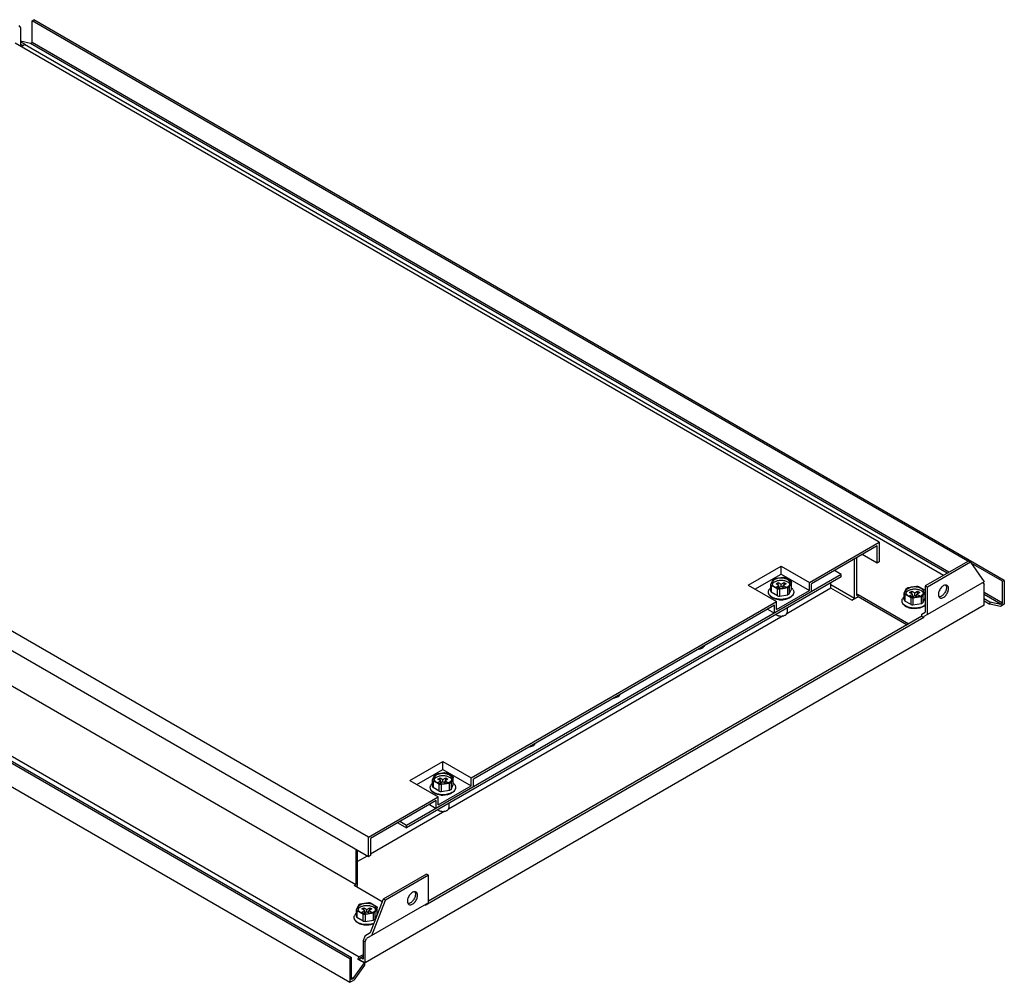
# Model space of a CAD drawing. Header units: millimetres. Extents: x 101 to 780, y 410 to 820.
# Tile 2 of 2: x 368 to 780, y 410 to 812. Entities that reach past the tile are written whole.
import ezdxf

# ---------------------------------------------------------------- set-up
doc = ezdxf.new("R2010")
doc.units = ezdxf.units.MM
doc.header["$LTSCALE"] = 79.955943
doc.layers.get('0').update_dxf_attribs({"linetype": 'CONTINUOUS'})

msp = doc.modelspace()

# ---------------------------------------------------------------- linework, layer by layer
at = {"color": 7, "linetype": 'Continuous'}
for p, q in [((373.56, 811.57), (374.26, 811.98)), ((373.56, 802.38), (373.56, 811.57)), ((764.94, 585.61), (373.56, 811.57)), ((780.15, 577.65), (374.26, 811.98)), ((368.03, 809.62), (368.78, 808.55)), ((368.78, 808.55), (368.78, 800.85)), ((372.88, 801.99), (368.78, 802.94)), ((727.82, 593.57), (366.49, 802.18)), ((371.02, 801.44), (368.78, 802.73)), ((369.73, 801.19), (368.78, 801.74)), ((368.96, 800.75), (370.41, 801.58)), ((754.72, 579.71), (370.41, 801.58)), ((371.02, 801.44), (370.41, 801.58)), ((372.88, 801.99), (373.56, 802.38)), ((756.31, 580.62), (372.88, 801.99)), ((756.99, 581.01), (373.56, 802.38)), ((514.27, 470.28), (152.94, 678.89)), ((514.27, 462.11), (152.94, 670.72)), ((100.62, 653.99), (506.5, 419.66)), ((101.32, 654.39), (507.2, 420.06)), ((110.13, 651.31), (510.35, 420.25)), ((162.49, 650.52), (508.97, 450.48)), ((100.62, 643.98), (506.5, 409.65)), ((698.65, 576.73), (727.82, 593.57)), ((727.82, 593.57), (727.82, 585.4)), ((726.94, 592.04), (699.54, 576.22)), ((726.94, 584.89), (726.94, 592.04)), ((717.53, 570.07), (717.53, 586.61)), ((718.27, 587.04), (718.27, 571.32)), ((726.94, 584.89), (720.75, 588.46)), ((727.82, 585.4), (726.94, 584.89)), ((765.12, 585.71), (747.09, 575.3)), ((766, 585.2), (747.97, 574.79)), ((766, 585.2), (765.12, 585.71)), ((766, 585.2), (771.72, 577.07)), ((779.44, 577.24), (766.25, 584.85)), ((673.02, 575.6), (686.81, 583.57)), ((686.81, 583.57), (698.65, 576.73)), ((686.81, 580.3), (686.81, 583.57)), ((711.91, 580.1), (709.08, 581.73)), ((711.91, 580.1), (530.18, 475.18)), ((711.91, 579.07), (530.18, 474.16)), ((675.85, 573.97), (686.81, 580.3)), ((682.47, 576), (683.42, 578.03)), ((684.01, 578.38), (687.53, 578.92)), ((684.7, 576.26), (685.6, 576.77)), ((685.6, 576.77), (686.81, 576.07)), ((685.6, 575.74), (685.6, 576.77)), ((686.81, 580.3), (698.65, 573.46)), ((686.81, 576.07), (688.02, 576.77)), ((688.02, 576.77), (688.92, 576.26)), ((688.02, 575.74), (688.02, 576.77)), ((688.35, 578.8), (690.92, 577.31)), ((691.14, 576.84), (690.2, 574.81)), ((691.14, 573.98), (691.14, 576.84)), ((698.65, 573.46), (698.65, 576.73)), ((707.67, 574.38), (707.67, 576.63)), ((711.91, 579.07), (711.91, 580.1)), ((771.72, 577.07), (747.97, 563.36)), ((771.12, 576.72), (771.66, 575.96)), ((779.44, 577.24), (780.15, 577.65)), ((779.44, 568.05), (779.44, 577.24)), ((780.15, 577.65), (780.15, 567.64)), ((673.02, 575.6), (684.86, 568.77)), ((682.47, 573.15), (682.47, 576)), ((685.27, 574.05), (682.69, 575.53)), ((682.69, 575.53), (682.69, 572.67)), ((685.27, 571.19), (682.69, 572.67)), ((685.91, 575.56), (684.7, 576.26)), ((684.7, 574.86), (685.91, 575.56)), ((685.5, 574.39), (684.7, 574.86)), ((684.86, 565.5), (698.65, 573.46)), ((685.27, 571.19), (685.27, 574.05)), ((686.81, 575.04), (685.64, 574.36)), ((685.91, 574.52), (685.91, 575.56)), ((689.6, 574.46), (686.08, 573.92)), ((686.08, 573.92), (686.08, 571.06)), ((686.81, 575.04), (686.81, 576.07)), ((687.97, 574.36), (686.81, 575.04)), ((688.92, 576.26), (687.71, 575.56)), ((687.71, 575.56), (688.92, 574.86)), ((687.71, 574.52), (687.71, 575.56)), ((688.92, 574.86), (688.12, 574.39)), ((707.67, 574.38), (689.17, 563.7)), ((689.6, 571.61), (689.6, 574.46)), ((690.2, 574.81), (690.2, 571.95)), ((690.2, 571.95), (691.14, 573.98)), ((699.54, 572.95), (699.54, 576.22)), ((717.53, 570.07), (707.67, 575.77)), ((716.33, 569.38), (707.67, 574.38)), ((738.33, 572.33), (739.28, 574.36)), ((738.33, 569.47), (738.33, 572.33)), ((739.88, 574.71), (743.39, 575.25)), ((740.56, 572.58), (741.46, 573.1)), ((741.77, 571.88), (740.56, 572.58)), ((741.46, 573.1), (742.67, 572.4)), ((741.46, 572.06), (741.46, 573.1)), ((742.67, 572.4), (743.88, 573.1)), ((742.67, 571.36), (742.67, 572.4)), ((744.78, 572.58), (743.57, 571.88)), ((743.88, 573.1), (744.78, 572.58)), ((743.88, 572.06), (743.88, 573.1)), ((744.21, 575.12), (746.79, 573.64)), ((747, 573.16), (746.06, 571.13)), ((747, 570.31), (747, 573.16)), ((747.97, 574.79), (747.09, 575.3)), ((747.09, 575.3), (747.09, 564.29)), ((747.97, 563.36), (747.97, 574.79)), ((771.66, 567.24), (771.66, 575.96)), ((779.44, 568.05), (771.66, 572.54)), ((557.23, 495.08), (684.86, 568.77)), ((684.86, 565.5), (684.86, 568.77)), ((686.08, 571.06), (689.6, 571.61)), ((716.33, 569.38), (718.98, 570.91)), ((718.98, 571.73), (718.27, 571.32)), ((718.98, 571.73), (740.19, 559.48)), ((718.98, 570.91), (718.98, 571.73)), ((718.98, 570.91), (739.49, 559.07)), ((741.13, 570.37), (738.55, 571.86)), ((738.55, 571.86), (738.55, 569)), ((741.13, 567.51), (738.55, 569)), ((740.56, 571.18), (741.77, 571.88)), ((741.36, 570.72), (740.56, 571.18)), ((741.13, 567.51), (741.13, 570.37)), ((742.67, 571.36), (741.5, 570.69)), ((741.77, 570.84), (741.77, 571.88)), ((745.46, 570.79), (741.95, 570.24)), ((741.95, 570.24), (741.95, 567.39)), ((743.84, 570.69), (742.67, 571.36)), ((743.57, 571.88), (744.78, 571.18)), ((743.57, 570.84), (743.57, 571.88)), ((744.78, 571.18), (743.98, 570.72)), ((745.46, 567.93), (745.46, 570.79)), ((746.06, 571.13), (746.06, 568.28)), ((746.06, 568.28), (747, 570.31)), ((778.76, 567.66), (771.66, 571.76)), ((771.66, 569.14), (774.08, 567.75)), ((771.68, 570.13), (774.08, 568.74)), ((774.08, 568.74), (778.76, 567.66)), ((774.08, 568.74), (774.08, 567.75)), ((771.66, 567.24), (512.86, 417.82)), ((683.98, 567.24), (558.12, 494.57)), ((681.15, 565.6), (683.98, 563.97)), ((683.98, 563.97), (683.98, 567.24)), ((689.31, 566.03), (689.31, 564.17)), ((741.95, 567.39), (745.46, 567.93)), ((745.67, 563.48), (747.09, 564.29)), ((778.54, 566.72), (774.08, 567.75)), ((780.15, 567.64), (778.54, 566.72)), ((778.76, 567.66), (779.44, 568.05)), ((746.56, 562.13), (537.96, 441.7)), ((745.67, 562.64), (539.38, 443.54)), ((687.63, 562.81), (547.75, 482.05)), ((745.67, 562.64), (745.67, 563.48)), ((745.67, 562.64), (746.56, 562.13)), ((747.97, 563.36), (746.56, 562.54)), ((746.56, 562.13), (746.56, 562.54)), ((531.6, 493.96), (545.39, 501.92)), ((534.43, 492.32), (545.39, 498.65)), ((545.39, 501.92), (557.23, 495.08)), ((545.39, 498.65), (545.39, 501.92)), ((545.39, 498.65), (557.23, 491.81)), ((541.05, 494.35), (541.99, 496.39)), ((541.05, 491.5), (541.05, 494.35)), ((542.59, 496.73), (546.11, 497.28)), ((543.28, 494.61), (544.17, 495.13)), ((544.49, 493.91), (543.28, 494.61)), ((544.17, 495.13), (545.39, 494.43)), ((544.17, 494.09), (544.17, 495.13)), ((545.39, 494.43), (546.6, 495.13)), ((545.39, 493.39), (545.39, 494.43)), ((547.5, 494.61), (546.29, 493.91)), ((546.6, 495.13), (547.5, 494.61)), ((546.6, 494.09), (546.6, 495.13)), ((546.93, 497.15), (549.5, 495.66)), ((549.72, 495.19), (548.78, 493.16)), ((549.72, 492.33), (549.72, 495.19)), ((557.23, 491.81), (557.23, 495.08)), ((558.12, 491.3), (558.12, 494.57)), ((531.6, 493.96), (543.44, 487.12)), ((543.85, 492.4), (541.27, 493.88)), ((541.27, 493.88), (541.27, 491.03)), ((543.85, 489.54), (541.27, 491.03)), ((543.28, 493.21), (544.49, 493.91)), ((544.08, 492.74), (543.28, 493.21)), ((543.44, 483.85), (557.23, 491.81)), ((543.85, 489.54), (543.85, 492.4)), ((545.39, 493.39), (544.22, 492.72)), ((544.49, 492.87), (544.49, 493.91)), ((548.18, 492.81), (544.66, 492.27)), ((544.66, 492.27), (544.66, 489.41)), ((546.55, 492.72), (545.39, 493.39)), ((546.29, 493.91), (547.5, 493.21)), ((546.29, 492.87), (546.29, 493.91)), ((547.5, 493.21), (546.7, 492.74)), ((548.18, 489.96), (548.18, 492.81)), ((548.78, 493.16), (548.78, 490.3)), ((548.78, 490.3), (549.72, 492.33)), ((514.27, 470.28), (543.44, 487.12)), ((543.44, 483.85), (543.44, 487.12)), ((544.66, 489.41), (548.18, 489.96)), ((542.56, 485.59), (515.16, 469.77)), ((539.73, 483.95), (542.56, 482.32)), ((542.56, 482.32), (542.56, 485.59)), ((547.89, 484.38), (547.89, 482.53)), ((546.21, 481.16), (515.16, 463.24)), ((526.47, 476.3), (530.18, 474.16)), ((530.18, 475.18), (527.36, 476.81)), ((530.18, 474.16), (530.18, 475.18)), ((514.27, 462.11), (514.27, 470.28)), ((515.16, 469.77), (515.16, 462.62)), ((508.97, 465.17), (508.97, 450.48)), ((509.71, 450.09), (509.71, 464.75)), ((513.74, 462.42), (509.71, 460.09)), ((515.16, 462.62), (514.27, 462.11)), ((538.49, 454.87), (520.46, 444.46)), ((539.38, 454.36), (521.35, 443.95)), ((539.38, 454.36), (538.49, 454.87)), ((539.38, 442.93), (539.38, 454.36)), ((508.26, 450.07), (508.97, 450.48)), ((520.01, 443.29), (508.26, 450.07)), ((508.97, 449.66), (509.71, 450.09)), ((509.23, 440.06), (510.18, 442.09)), ((510.77, 442.43), (514.29, 442.98)), ((511.46, 440.31), (512.35, 440.83)), ((512.35, 440.83), (513.57, 440.13)), ((512.35, 439.79), (512.35, 440.83)), ((539.38, 442.93), (513.4, 427.93)), ((513.57, 440.13), (514.78, 440.83)), ((514.78, 440.83), (515.68, 440.31)), ((514.78, 439.79), (514.78, 440.83)), ((520.46, 444.46), (514.96, 430.27)), ((515.11, 442.85), (517.68, 441.37)), ((515.63, 429.22), (521.35, 443.95)), ((517.9, 440.89), (516.96, 438.86)), ((517.9, 438.04), (517.9, 440.89)), ((521.35, 443.95), (520.46, 444.46)), ((537.96, 441.7), (537.96, 442.11)), ((509.23, 437.2), (509.23, 440.06)), ((512.03, 438.1), (509.45, 439.59)), ((509.45, 439.59), (509.45, 436.73)), ((512.03, 435.24), (509.45, 436.73)), ((512.67, 439.61), (511.46, 440.31)), ((511.46, 438.91), (512.67, 439.61)), ((512.26, 438.45), (511.46, 438.91)), ((512.03, 435.24), (512.03, 438.1)), ((513.57, 439.09), (512.4, 438.42)), ((512.67, 438.57), (512.67, 439.61)), ((516.36, 438.52), (512.84, 437.97)), ((512.84, 437.97), (512.84, 435.12)), ((513.57, 439.09), (513.57, 440.13)), ((514.73, 438.42), (513.57, 439.09)), ((515.68, 440.31), (514.47, 439.61)), ((514.47, 439.61), (515.68, 438.91)), ((514.47, 438.57), (514.47, 439.61)), ((515.68, 438.91), (514.88, 438.45)), ((516.36, 435.66), (516.36, 438.52)), ((516.96, 438.86), (516.96, 436)), ((516.96, 436), (517.9, 438.04)), ((512.84, 435.12), (516.36, 435.66)), ((512.73, 428.98), (511.98, 427.05)), ((514.96, 430.27), (512.73, 428.98)), ((511.98, 427.05), (512.86, 426.54)), ((511.98, 427.05), (511.98, 419.35)), ((512.86, 426.54), (513.4, 427.93)), ((512.86, 417.82), (512.86, 426.54)), ((507.2, 420.06), (506.5, 419.66)), ((507.2, 410.88), (507.2, 420.06)), ((509.74, 419.39), (510.35, 420.25)), ((511.98, 421.19), (510.35, 420.25)), ((511.98, 420.37), (510.58, 419.56)), ((506.5, 419.66), (506.5, 409.65)), ((507.88, 411.27), (512.57, 417.76)), ((512.57, 416.76), (508.1, 410.58)), ((509.74, 419.39), (512.57, 417.76)), ((510.58, 419.56), (510.25, 419.1)), ((510.39, 419.24), (512.86, 417.82)), ((511.98, 419.35), (511.09, 419.86)), ((512.57, 417.76), (512.57, 416.76)), ((506.5, 409.65), (508.1, 410.58)), ((507.2, 411.66), (507.88, 411.27)), ((507.88, 411.27), (507.2, 410.88))]:
    msp.add_line(p, q, dxfattribs=at)
for centre, radius, start, end in [((686.75, 578.06), 7.04, 257.8375, 264.5751), ((686.81, 578.22), 8.75, 265.5606, 269.4443), ((686.81, 578.24), 8.76, 269.4283, 274.4796), ((744.3, 568.02), 3.96, 45.2163, 46.9212), ((742.61, 574.39), 7.04, 257.8375, 264.5751), ((545.33, 496.42), 7.04, 257.8375, 264.5751), ((545.39, 496.58), 8.75, 265.5606, 269.4443), ((515.25, 435.8), 3.89, 42.3562, 46.9389), ((513.51, 442.12), 7.04, 257.8375, 264.5751)]:
    msp.add_arc(centre, radius, start, end, dxfattribs=at)
for points, knots in [([(684.16, 577.95), (683.99, 577.86), (683.69, 577.65), (683.34, 577.28), (683.11, 576.86), (683.06, 576.56), (683.06, 576.42)], [0, 0, 0, 0, 0.289812, 0.549048, 0.782229, 1, 1, 1, 1]), ([(683.13, 575.99), (683.17, 576.1), (683.28, 576.31), (683.5, 576.6), (683.8, 576.86), (684.03, 577.02), (684.16, 577.09)], [0, 0, 0, 0, 0.221136, 0.459552, 0.718788, 1, 1, 1, 1]), ([(683.42, 578.03), (683.46, 578.07), (683.65, 578.19), (683.86, 578.3), (684.01, 578.38)], [0, 0, 0, 0, 0.241011, 1, 1, 1, 1]), ([(689.46, 577.95), (689.28, 578.06), (688.88, 578.24), (688, 578.51), (686.81, 578.64), (685.61, 578.51), (684.73, 578.24), (684.34, 578.06), (684.16, 577.95)], [0, 0, 0, 0, 0.114261, 0.237538, 0.500001, 0.762463, 0.88574, 1, 1, 1, 1]), ([(684.16, 577.09), (684.34, 577.19), (684.73, 577.38), (685.61, 577.64), (686.81, 577.77), (688, 577.64), (688.88, 577.38), (689.28, 577.19), (689.46, 577.09)], [0, 0, 0, 0, 0.11426, 0.237537, 0.499999, 0.762462, 0.885739, 1, 1, 1, 1]), ([(687.53, 578.92), (687.6, 578.92), (687.88, 578.89), (688.15, 578.84), (688.35, 578.8)], [0, 0, 0, 0, 0.253016, 1, 1, 1, 1]), ([(690.56, 576.42), (690.56, 576.56), (690.51, 576.86), (690.28, 577.28), (689.92, 577.65), (689.62, 577.86), (689.46, 577.95)], [0, 0, 0, 0, 0.21777, 0.450951, 0.710188, 1, 1, 1, 1]), ([(689.46, 577.09), (689.58, 577.02), (689.81, 576.86), (690.11, 576.6), (690.34, 576.31), (690.44, 576.1), (690.48, 575.99)], [0, 0, 0, 0, 0.281212, 0.540449, 0.778864, 1, 1, 1, 1]), ([(690.92, 577.31), (690.95, 577.27), (691.04, 577.12), (691.11, 576.96), (691.14, 576.84)], [0, 0, 0, 0, 0.25864, 1, 1, 1, 1]), ([(681.51, 572.75), (681.51, 572.9), (681.55, 573.21), (681.67, 573.51), (681.74, 573.65)], [0, 0, 0, 0, 0.489588, 1, 1, 1, 1]), ([(684.02, 569.96), (683.66, 570.09), (683.16, 570.33), (682.57, 570.74), (682.2, 571.09), (681.9, 571.46), (681.68, 571.87), (681.54, 572.3), (681.51, 572.6), (681.51, 572.75)], [0, 0, 0, 0, 0.28357, 0.415497, 0.540992, 0.66086, 0.776342, 0.888881, 1, 1, 1, 1]), ([(683.99, 570.16), (683.63, 570.29), (682.98, 570.59), (682.28, 571.12), (681.88, 571.6), (681.67, 571.97), (681.54, 572.35), (681.51, 572.62), (681.51, 572.75)], [0, 0, 0, 0, 0.300037, 0.563792, 0.682354, 0.793152, 0.898141, 1, 1, 1, 1]), ([(682.47, 574.59), (682.33, 574.46), (682.06, 574.16), (681.84, 573.83), (681.74, 573.65)], [0, 0, 0, 0, 0.496143, 1, 1, 1, 1]), ([(682.69, 575.53), (682.67, 575.57), (682.58, 575.72), (682.51, 575.88), (682.47, 576)], [0, 0, 0, 0, 0.25864, 1, 1, 1, 1]), ([(682.47, 573.15), (682.48, 573.11), (682.54, 572.94), (682.62, 572.78), (682.69, 572.67)], [0, 0, 0, 0, 0.2428, 1, 1, 1, 1]), ([(683.06, 576.42), (683.06, 576.28), (683.11, 575.98), (683.34, 575.57), (683.69, 575.19), (683.99, 574.99), (684.16, 574.89)], [0, 0, 0, 0, 0.21777, 0.450951, 0.710188, 1, 1, 1, 1]), ([(684.16, 574.89), (684.34, 574.79), (684.73, 574.6), (685.61, 574.33), (686.81, 574.2), (688, 574.33), (688.88, 574.6), (689.28, 574.79), (689.46, 574.89)], [0, 0, 0, 0, 0.114261, 0.237538, 0.500001, 0.762463, 0.88574, 1, 1, 1, 1]), ([(686.08, 573.92), (686.01, 573.93), (685.74, 573.96), (685.47, 574), (685.27, 574.05)], [0, 0, 0, 0, 0.253016, 1, 1, 1, 1]), ([(689.46, 574.89), (689.62, 574.99), (689.92, 575.19), (690.28, 575.57), (690.51, 575.98), (690.56, 576.28), (690.56, 576.42)], [0, 0, 0, 0, 0.289812, 0.549048, 0.782229, 1, 1, 1, 1]), ([(690.2, 574.81), (690.15, 574.78), (689.96, 574.65), (689.76, 574.54), (689.6, 574.46)], [0, 0, 0, 0, 0.241011, 1, 1, 1, 1]), ([(692.11, 572.75), (692.11, 572.55), (692.03, 572.12), (691.71, 571.54), (691.21, 571.01), (690.79, 570.72), (690.56, 570.58)], [0, 0, 0, 0, 0.217771, 0.450952, 0.710191, 1, 1, 1, 1]), ([(691.87, 573.65), (691.78, 573.83), (691.56, 574.16), (691.29, 574.46), (691.14, 574.59)], [0, 0, 0, 0, 0.503647, 1, 1, 1, 1]), ([(691.87, 573.65), (691.95, 573.51), (692.07, 573.21), (692.11, 572.9), (692.11, 572.75)], [0, 0, 0, 0, 0.5104, 1, 1, 1, 1]), ([(692.11, 572.75), (692.11, 572.58), (692.07, 572.25), (691.96, 571.94), (691.89, 571.79)], [0, 0, 0, 0, 0.496041, 1, 1, 1, 1]), ([(738.55, 571.86), (738.53, 571.9), (738.44, 572.04), (738.37, 572.21), (738.33, 572.33)], [0, 0, 0, 0, 0.25864, 1, 1, 1, 1]), ([(740.02, 574.28), (739.85, 574.18), (739.55, 573.98), (739.2, 573.6), (738.97, 573.19), (738.92, 572.89), (738.92, 572.75)], [0, 0, 0, 0, 0.289812, 0.549048, 0.782229, 1, 1, 1, 1]), ([(738.92, 572.75), (738.92, 572.6), (738.97, 572.31), (739.2, 571.89), (739.55, 571.52), (739.85, 571.31), (740.02, 571.22)], [0, 0, 0, 0, 0.21777, 0.450951, 0.710188, 1, 1, 1, 1]), ([(738.99, 572.31), (739.03, 572.42), (739.14, 572.63), (739.37, 572.92), (739.66, 573.19), (739.89, 573.34), (740.02, 573.41)], [0, 0, 0, 0, 0.221136, 0.459552, 0.718788, 1, 1, 1, 1]), ([(739.28, 574.36), (739.32, 574.39), (739.51, 574.52), (739.72, 574.63), (739.88, 574.71)], [0, 0, 0, 0, 0.241011, 1, 1, 1, 1]), ([(745.32, 574.28), (745.14, 574.38), (744.74, 574.57), (743.86, 574.83), (742.67, 574.96), (741.48, 574.83), (740.6, 574.57), (740.2, 574.38), (740.02, 574.28)], [0, 0, 0, 0, 0.114261, 0.237538, 0.500001, 0.762463, 0.88574, 1, 1, 1, 1]), ([(740.02, 573.41), (740.2, 573.52), (740.6, 573.7), (741.48, 573.97), (742.67, 574.1), (743.86, 573.97), (744.74, 573.7), (745.14, 573.52), (745.32, 573.41)], [0, 0, 0, 0, 0.11426, 0.237537, 0.499999, 0.762462, 0.885739, 1, 1, 1, 1]), ([(743.39, 575.25), (743.46, 575.24), (743.74, 575.21), (744.01, 575.17), (744.21, 575.12)], [0, 0, 0, 0, 0.253016, 1, 1, 1, 1]), ([(746.42, 572.75), (746.42, 572.89), (746.37, 573.19), (746.14, 573.6), (745.78, 573.98), (745.49, 574.18), (745.32, 574.28)], [0, 0, 0, 0, 0.21777, 0.450951, 0.710188, 1, 1, 1, 1]), ([(745.32, 573.41), (745.45, 573.34), (745.68, 573.19), (745.97, 572.92), (746.2, 572.63), (746.31, 572.42), (746.34, 572.31)], [0, 0, 0, 0, 0.281212, 0.540449, 0.778864, 1, 1, 1, 1]), ([(745.32, 571.22), (745.49, 571.31), (745.78, 571.52), (746.14, 571.89), (746.37, 572.31), (746.42, 572.6), (746.42, 572.75)], [0, 0, 0, 0, 0.289812, 0.549048, 0.782229, 1, 1, 1, 1]), ([(746.79, 573.64), (746.81, 573.6), (746.9, 573.45), (746.97, 573.29), (747, 573.16)], [0, 0, 0, 0, 0.25864, 1, 1, 1, 1]), ([(756.19, 575.55), (756.04, 575.64), (755.66, 575.73), (755.06, 575.61), (754.44, 575.27), (753.63, 574.55), (752.86, 573.37), (752.57, 572.26), (752.57, 571.73)], [0, 0, 0, 0, 0.087144, 0.186878, 0.304575, 0.438717, 0.730111, 1, 1, 1, 1]), ([(755.93, 574.69), (755.93, 574.22), (755.7, 573.25), (754.98, 571.99), (754.01, 571.04), (753.18, 570.71), (752.81, 570.72)], [0, 0, 0, 0, 0.25664, 0.5381, 0.797132, 1, 1, 1, 1]), ([(753.19, 570.35), (753.34, 570.27), (753.72, 570.17), (754.32, 570.29), (754.94, 570.63), (755.75, 571.35), (756.52, 572.53), (756.81, 573.64), (756.81, 574.18)], [0, 0, 0, 0, 0.087144, 0.186878, 0.304575, 0.438717, 0.730111, 1, 1, 1, 1]), ([(755.68, 575.69), (755.71, 575.64), (755.83, 575.41), (755.89, 575.16), (755.91, 574.97)], [0, 0, 0, 0, 0.231658, 1, 1, 1, 1]), ([(756.81, 574.18), (756.81, 574.46), (756.74, 575), (756.39, 575.43), (756.19, 575.55)], [0, 0, 0, 0, 0.550866, 1, 1, 1, 1]), ([(684.69, 569.94), (684.63, 569.96), (684.39, 570.02), (684.16, 570.09), (683.99, 570.16)], [0, 0, 0, 0, 0.254462, 1, 1, 1, 1]), ([(684.7, 569.74), (684.64, 569.75), (684.41, 569.82), (684.18, 569.89), (684.02, 569.96)], [0, 0, 0, 0, 0.253966, 1, 1, 1, 1]), ([(686.52, 569.69), (686.36, 569.7), (685.75, 569.73), (685.13, 569.83), (684.69, 569.94)], [0, 0, 0, 0, 0.254727, 1, 1, 1, 1]), ([(686.13, 569.5), (686.01, 569.51), (685.53, 569.56), (685.05, 569.65), (684.7, 569.74)], [0, 0, 0, 0, 0.254222, 1, 1, 1, 1]), ([(690.56, 570.58), (690.28, 570.42), (689.68, 570.15), (688.69, 569.86), (687.62, 569.7), (686.89, 569.68), (686.52, 569.69)], [0, 0, 0, 0, 0.227964, 0.474785, 0.734539, 1, 1, 1, 1]), ([(690.45, 570.35), (690.02, 570.11), (689.05, 569.72), (688.03, 569.54), (687.49, 569.5)], [0, 0, 0, 0, 0.478911, 1, 1, 1, 1]), ([(689.6, 571.61), (689.66, 571.63), (689.86, 571.73), (690.06, 571.85), (690.2, 571.95)], [0, 0, 0, 0, 0.259055, 1, 1, 1, 1]), ([(691.89, 571.79), (691.75, 571.5), (691.32, 570.94), (690.76, 570.53), (690.45, 570.35)], [0, 0, 0, 0, 0.475646, 1, 1, 1, 1]), ([(737.37, 569.07), (737.37, 569.23), (737.41, 569.54), (737.53, 569.83), (737.6, 569.97)], [0, 0, 0, 0, 0.489588, 1, 1, 1, 1]), ([(739.88, 566.28), (739.53, 566.41), (739.02, 566.65), (738.43, 567.07), (738.07, 567.41), (737.77, 567.79), (737.54, 568.2), (737.4, 568.63), (737.37, 568.92), (737.37, 569.07)], [0, 0, 0, 0, 0.28357, 0.415497, 0.540992, 0.66086, 0.776342, 0.888881, 1, 1, 1, 1]), ([(739.85, 566.48), (739.49, 566.61), (738.84, 566.91), (738.14, 567.44), (737.74, 567.93), (737.53, 568.3), (737.4, 568.68), (737.37, 568.94), (737.37, 569.07)], [0, 0, 0, 0, 0.300037, 0.563792, 0.682354, 0.793152, 0.898141, 1, 1, 1, 1]), ([(738.33, 570.92), (738.19, 570.78), (737.92, 570.49), (737.7, 570.15), (737.6, 569.97)], [0, 0, 0, 0, 0.496143, 1, 1, 1, 1]), ([(738.33, 569.47), (738.35, 569.43), (738.4, 569.27), (738.48, 569.11), (738.55, 569)], [0, 0, 0, 0, 0.2428, 1, 1, 1, 1]), ([(740.02, 571.22), (740.2, 571.11), (740.6, 570.93), (741.48, 570.66), (742.67, 570.53), (743.86, 570.66), (744.74, 570.93), (745.14, 571.11), (745.32, 571.22)], [0, 0, 0, 0, 0.114261, 0.237538, 0.500001, 0.762463, 0.88574, 1, 1, 1, 1]), ([(741.95, 570.24), (741.88, 570.25), (741.6, 570.28), (741.33, 570.33), (741.13, 570.37)], [0, 0, 0, 0, 0.253016, 1, 1, 1, 1]), ([(746.06, 571.13), (746.02, 571.1), (745.82, 570.97), (745.62, 570.86), (745.46, 570.79)], [0, 0, 0, 0, 0.241011, 1, 1, 1, 1]), ([(745.46, 567.93), (745.52, 567.96), (745.72, 568.06), (745.92, 568.18), (746.06, 568.28)], [0, 0, 0, 0, 0.259055, 1, 1, 1, 1]), ([(752.58, 571.44), (752.59, 571.36), (752.64, 571.05), (752.77, 570.75), (752.92, 570.58)], [0, 0, 0, 0, 0.27645, 1, 1, 1, 1]), ([(688.58, 563.15), (688.69, 563.22), (688.88, 563.35), (689.12, 563.6), (689.27, 563.88), (689.31, 564.08), (689.31, 564.17)], [0, 0, 0, 0, 0.289809, 0.549048, 0.78223, 1, 1, 1, 1]), ([(740.55, 566.27), (740.49, 566.28), (740.25, 566.35), (740.02, 566.42), (739.85, 566.48)], [0, 0, 0, 0, 0.254462, 1, 1, 1, 1]), ([(740.56, 566.06), (740.5, 566.08), (740.27, 566.14), (740.05, 566.22), (739.88, 566.28)], [0, 0, 0, 0, 0.253966, 1, 1, 1, 1]), ([(746.42, 566.91), (746.02, 566.68), (745.11, 566.31), (743.64, 566.02), (742.09, 565.99), (741.05, 566.14), (740.55, 566.27)], [0, 0, 0, 0, 0.229281, 0.481727, 0.743763, 1, 1, 1, 1]), ([(741.99, 565.83), (741.87, 565.84), (741.39, 565.88), (740.91, 565.97), (740.56, 566.06)], [0, 0, 0, 0, 0.254222, 1, 1, 1, 1]), ([(746.31, 566.68), (746.02, 566.51), (745.36, 566.21), (744.3, 565.93), (743.16, 565.79), (742.38, 565.8), (741.99, 565.83)], [0, 0, 0, 0, 0.230998, 0.478812, 0.737689, 1, 1, 1, 1]), ([(747.09, 567.25), (747.03, 567.19), (746.79, 566.98), (746.52, 566.8), (746.31, 566.68)], [0, 0, 0, 0, 0.241592, 1, 1, 1, 1]), ([(747.09, 567.38), (747.04, 567.34), (746.83, 567.17), (746.6, 567.01), (746.42, 566.91)], [0, 0, 0, 0, 0.239927, 1, 1, 1, 1]), ([(684.72, 563.38), (684.83, 563.28), (685.08, 563.11), (685.52, 562.92), (686.02, 562.79), (686.74, 562.7), (687.46, 562.75), (688.14, 562.94), (688.44, 563.07), (688.58, 563.15)], [0, 0, 0, 0, 0.106053, 0.224212, 0.352145, 0.486307, 0.755679, 0.882857, 1, 1, 1, 1]), ([(652.3, 548.95), (652.51, 548.98), (653.25, 549.12), (653.97, 549.44), (654.38, 549.8)], [0, 0, 0, 0, 0.27726, 1, 1, 1, 1]), ([(654.38, 549.8), (654.43, 549.84), (654.62, 550.02), (654.77, 550.24), (654.85, 550.41)], [0, 0, 0, 0, 0.268595, 1, 1, 1, 1]), ([(616.95, 528.53), (617.16, 528.56), (617.89, 528.71), (618.62, 529.03), (619.03, 529.39)], [0, 0, 0, 0, 0.27726, 1, 1, 1, 1]), ([(619.03, 529.39), (619.08, 529.43), (619.26, 529.61), (619.42, 529.83), (619.49, 530)], [0, 0, 0, 0, 0.268595, 1, 1, 1, 1]), ([(581.59, 508.12), (581.8, 508.15), (582.54, 508.3), (583.26, 508.61), (583.67, 508.97)], [0, 0, 0, 0, 0.27726, 1, 1, 1, 1]), ([(583.67, 508.97), (583.72, 509.02), (583.91, 509.2), (584.06, 509.42), (584.14, 509.59)], [0, 0, 0, 0, 0.268595, 1, 1, 1, 1]), ([(541.27, 493.88), (541.25, 493.92), (541.16, 494.07), (541.09, 494.23), (541.05, 494.35)], [0, 0, 0, 0, 0.25864, 1, 1, 1, 1]), ([(542.74, 496.3), (542.57, 496.21), (542.27, 496), (541.92, 495.63), (541.69, 495.21), (541.64, 494.92), (541.64, 494.77)], [0, 0, 0, 0, 0.289812, 0.549048, 0.782229, 1, 1, 1, 1]), ([(541.64, 494.77), (541.64, 494.63), (541.69, 494.33), (541.92, 493.92), (542.27, 493.54), (542.57, 493.34), (542.74, 493.24)], [0, 0, 0, 0, 0.21777, 0.450951, 0.710188, 1, 1, 1, 1]), ([(541.71, 494.34), (541.75, 494.45), (541.86, 494.66), (542.08, 494.95), (542.38, 495.21), (542.61, 495.37), (542.74, 495.44)], [0, 0, 0, 0, 0.221136, 0.459552, 0.718788, 1, 1, 1, 1]), ([(541.99, 496.39), (542.04, 496.42), (542.23, 496.55), (542.44, 496.66), (542.59, 496.73)], [0, 0, 0, 0, 0.241011, 1, 1, 1, 1]), ([(548.04, 496.3), (547.86, 496.41), (547.46, 496.59), (546.58, 496.86), (545.39, 496.99), (544.19, 496.86), (543.31, 496.59), (542.92, 496.41), (542.74, 496.3)], [0, 0, 0, 0, 0.114261, 0.237538, 0.500001, 0.762463, 0.88574, 1, 1, 1, 1]), ([(542.74, 495.44), (542.92, 495.54), (543.31, 495.73), (544.19, 495.99), (545.39, 496.12), (546.58, 495.99), (547.46, 495.73), (547.86, 495.54), (548.04, 495.44)], [0, 0, 0, 0, 0.11426, 0.237537, 0.499999, 0.762462, 0.885739, 1, 1, 1, 1]), ([(546.11, 497.28), (546.18, 497.27), (546.45, 497.24), (546.73, 497.19), (546.93, 497.15)], [0, 0, 0, 0, 0.253016, 1, 1, 1, 1]), ([(549.14, 494.77), (549.14, 494.92), (549.08, 495.21), (548.86, 495.63), (548.5, 496), (548.2, 496.21), (548.04, 496.3)], [0, 0, 0, 0, 0.21777, 0.450951, 0.710188, 1, 1, 1, 1]), ([(548.04, 495.44), (548.16, 495.37), (548.39, 495.21), (548.69, 494.95), (548.92, 494.66), (549.02, 494.45), (549.06, 494.34)], [0, 0, 0, 0, 0.281212, 0.540449, 0.778864, 1, 1, 1, 1]), ([(548.04, 493.24), (548.2, 493.34), (548.5, 493.54), (548.86, 493.92), (549.08, 494.33), (549.14, 494.63), (549.14, 494.77)], [0, 0, 0, 0, 0.289812, 0.549048, 0.782229, 1, 1, 1, 1]), ([(549.5, 495.66), (549.53, 495.62), (549.62, 495.48), (549.69, 495.31), (549.72, 495.19)], [0, 0, 0, 0, 0.25864, 1, 1, 1, 1]), ([(540.09, 491.1), (540.09, 491.25), (540.13, 491.57), (540.25, 491.86), (540.32, 492)], [0, 0, 0, 0, 0.489588, 1, 1, 1, 1]), ([(542.6, 488.31), (542.24, 488.44), (541.74, 488.68), (541.15, 489.1), (540.78, 489.44), (540.48, 489.81), (540.26, 490.22), (540.12, 490.65), (540.09, 490.95), (540.09, 491.1)], [0, 0, 0, 0, 0.28357, 0.415497, 0.540992, 0.66086, 0.776342, 0.888881, 1, 1, 1, 1]), ([(542.57, 488.51), (542.21, 488.64), (541.56, 488.94), (540.86, 489.47), (540.46, 489.95), (540.25, 490.32), (540.12, 490.71), (540.09, 490.97), (540.09, 491.1)], [0, 0, 0, 0, 0.300037, 0.563792, 0.682354, 0.793152, 0.898141, 1, 1, 1, 1]), ([(541.05, 492.94), (540.91, 492.81), (540.64, 492.51), (540.42, 492.18), (540.32, 492)], [0, 0, 0, 0, 0.496143, 1, 1, 1, 1]), ([(541.05, 491.5), (541.06, 491.46), (541.12, 491.29), (541.2, 491.14), (541.27, 491.03)], [0, 0, 0, 0, 0.2428, 1, 1, 1, 1]), ([(542.74, 493.24), (542.92, 493.14), (543.31, 492.95), (544.19, 492.68), (545.39, 492.55), (546.58, 492.68), (547.46, 492.95), (547.86, 493.14), (548.04, 493.24)], [0, 0, 0, 0, 0.114261, 0.237538, 0.500001, 0.762463, 0.88574, 1, 1, 1, 1]), ([(544.66, 492.27), (544.59, 492.28), (544.32, 492.31), (544.05, 492.35), (543.85, 492.4)], [0, 0, 0, 0, 0.253016, 1, 1, 1, 1]), ([(548.78, 493.16), (548.73, 493.13), (548.54, 493), (548.34, 492.89), (548.18, 492.81)], [0, 0, 0, 0, 0.241011, 1, 1, 1, 1]), ([(548.18, 489.96), (548.24, 489.98), (548.44, 490.08), (548.64, 490.2), (548.78, 490.3)], [0, 0, 0, 0, 0.259055, 1, 1, 1, 1]), ([(550.69, 491.1), (550.69, 490.86), (550.6, 490.38), (550.25, 489.73), (549.72, 489.15), (549.27, 488.85), (549.03, 488.71)], [0, 0, 0, 0, 0.231335, 0.470463, 0.72489, 1, 1, 1, 1]), ([(550.69, 491.1), (550.69, 490.9), (550.61, 490.48), (550.29, 489.89), (549.79, 489.36), (549.37, 489.07), (549.13, 488.93)], [0, 0, 0, 0, 0.217771, 0.450952, 0.710191, 1, 1, 1, 1]), ([(550.45, 492), (550.36, 492.18), (550.14, 492.51), (549.87, 492.81), (549.72, 492.94)], [0, 0, 0, 0, 0.503647, 1, 1, 1, 1]), ([(550.45, 492), (550.53, 491.86), (550.65, 491.57), (550.69, 491.25), (550.69, 491.1)], [0, 0, 0, 0, 0.5104, 1, 1, 1, 1]), ([(543.27, 488.29), (543.21, 488.31), (542.97, 488.37), (542.74, 488.45), (542.57, 488.51)], [0, 0, 0, 0, 0.254462, 1, 1, 1, 1]), ([(543.28, 488.09), (543.22, 488.11), (542.99, 488.17), (542.76, 488.24), (542.6, 488.31)], [0, 0, 0, 0, 0.253966, 1, 1, 1, 1]), ([(545.1, 488.04), (544.94, 488.05), (544.32, 488.08), (543.71, 488.18), (543.27, 488.29)], [0, 0, 0, 0, 0.254727, 1, 1, 1, 1]), ([(544.71, 487.85), (544.59, 487.86), (544.11, 487.91), (543.63, 488), (543.28, 488.09)], [0, 0, 0, 0, 0.254222, 1, 1, 1, 1]), ([(549.13, 488.93), (548.86, 488.78), (548.25, 488.5), (547.27, 488.21), (546.2, 488.05), (545.47, 488.03), (545.1, 488.04)], [0, 0, 0, 0, 0.227964, 0.474785, 0.734539, 1, 1, 1, 1]), ([(549.03, 488.71), (548.77, 488.56), (548.21, 488.29), (547.3, 488.02), (546.32, 487.86), (545.64, 487.82), (545.3, 487.83)], [0, 0, 0, 0, 0.231482, 0.478256, 0.736281, 1, 1, 1, 1]), ([(547.15, 481.5), (547.26, 481.57), (547.46, 481.7), (547.7, 481.95), (547.85, 482.23), (547.89, 482.43), (547.89, 482.53)], [0, 0, 0, 0, 0.289809, 0.549048, 0.78223, 1, 1, 1, 1]), ([(543.3, 481.73), (543.41, 481.63), (543.66, 481.46), (544.1, 481.27), (544.6, 481.14), (545.32, 481.06), (546.04, 481.1), (546.71, 481.29), (547.02, 481.43), (547.15, 481.5)], [0, 0, 0, 0, 0.106053, 0.224212, 0.352145, 0.486307, 0.755679, 0.882857, 1, 1, 1, 1]), ([(534.16, 447.36), (534.01, 447.45), (533.63, 447.54), (533.03, 447.42), (532.41, 447.08), (531.6, 446.36), (530.83, 445.18), (530.54, 444.07), (530.54, 443.54)], [0, 0, 0, 0, 0.087144, 0.186878, 0.304575, 0.438717, 0.730111, 1, 1, 1, 1]), ([(533.9, 446.5), (533.9, 446.03), (533.67, 445.06), (532.95, 443.8), (531.98, 442.85), (531.15, 442.52), (530.78, 442.54)], [0, 0, 0, 0, 0.25664, 0.5381, 0.797132, 1, 1, 1, 1]), ([(531.16, 442.16), (531.31, 442.08), (531.69, 441.98), (532.29, 442.1), (532.91, 442.44), (533.72, 443.16), (534.49, 444.34), (534.78, 445.45), (534.78, 445.99)], [0, 0, 0, 0, 0.087144, 0.186878, 0.304575, 0.438717, 0.730111, 1, 1, 1, 1]), ([(533.65, 447.5), (533.68, 447.45), (533.8, 447.23), (533.86, 446.97), (533.88, 446.78)], [0, 0, 0, 0, 0.231658, 1, 1, 1, 1]), ([(534.78, 445.99), (534.78, 446.27), (534.71, 446.81), (534.36, 447.24), (534.16, 447.36)], [0, 0, 0, 0, 0.550866, 1, 1, 1, 1]), ([(510.92, 442.01), (510.75, 441.91), (510.45, 441.71), (510.1, 441.33), (509.87, 440.92), (509.82, 440.62), (509.82, 440.48)], [0, 0, 0, 0, 0.289812, 0.549048, 0.782229, 1, 1, 1, 1]), ([(509.89, 440.04), (509.93, 440.15), (510.04, 440.36), (510.26, 440.65), (510.56, 440.92), (510.79, 441.07), (510.92, 441.14)], [0, 0, 0, 0, 0.221136, 0.459552, 0.718788, 1, 1, 1, 1]), ([(510.18, 442.09), (510.22, 442.12), (510.41, 442.25), (510.62, 442.36), (510.77, 442.43)], [0, 0, 0, 0, 0.241011, 1, 1, 1, 1]), ([(516.22, 442.01), (516.04, 442.11), (515.64, 442.3), (514.76, 442.56), (513.57, 442.69), (512.37, 442.56), (511.49, 442.3), (511.1, 442.11), (510.92, 442.01)], [0, 0, 0, 0, 0.114261, 0.237538, 0.500001, 0.762463, 0.88574, 1, 1, 1, 1]), ([(510.92, 441.14), (511.1, 441.25), (511.49, 441.43), (512.37, 441.7), (513.57, 441.83), (514.76, 441.7), (515.64, 441.43), (516.04, 441.25), (516.22, 441.14)], [0, 0, 0, 0, 0.11426, 0.237537, 0.499999, 0.762462, 0.885739, 1, 1, 1, 1]), ([(514.29, 442.98), (514.36, 442.97), (514.63, 442.94), (514.91, 442.9), (515.11, 442.85)], [0, 0, 0, 0, 0.253016, 1, 1, 1, 1]), ([(517.32, 440.48), (517.32, 440.62), (517.26, 440.92), (517.04, 441.33), (516.68, 441.71), (516.38, 441.91), (516.22, 442.01)], [0, 0, 0, 0, 0.21777, 0.450951, 0.710188, 1, 1, 1, 1]), ([(516.22, 441.14), (516.34, 441.07), (516.57, 440.92), (516.87, 440.65), (517.1, 440.36), (517.2, 440.15), (517.24, 440.04)], [0, 0, 0, 0, 0.281212, 0.540449, 0.778864, 1, 1, 1, 1]), ([(517.68, 441.37), (517.71, 441.33), (517.8, 441.18), (517.87, 441.02), (517.9, 440.89)], [0, 0, 0, 0, 0.25864, 1, 1, 1, 1]), ([(530.55, 443.25), (530.56, 443.17), (530.61, 442.86), (530.74, 442.56), (530.89, 442.39)], [0, 0, 0, 0, 0.27645, 1, 1, 1, 1]), ([(508.27, 436.8), (508.27, 436.95), (508.31, 437.27), (508.43, 437.56), (508.5, 437.7)], [0, 0, 0, 0, 0.489588, 1, 1, 1, 1]), ([(510.78, 434.01), (510.42, 434.14), (509.92, 434.38), (509.33, 434.8), (508.96, 435.14), (508.66, 435.52), (508.44, 435.92), (508.3, 436.36), (508.27, 436.65), (508.27, 436.8)], [0, 0, 0, 0, 0.28357, 0.415497, 0.540992, 0.66086, 0.776342, 0.888881, 1, 1, 1, 1]), ([(510.75, 434.21), (510.39, 434.34), (509.74, 434.64), (509.04, 435.17), (508.64, 435.65), (508.43, 436.02), (508.3, 436.41), (508.27, 436.67), (508.27, 436.8)], [0, 0, 0, 0, 0.300037, 0.563792, 0.682354, 0.793152, 0.898141, 1, 1, 1, 1]), ([(509.23, 438.65), (509.09, 438.51), (508.82, 438.22), (508.6, 437.88), (508.5, 437.7)], [0, 0, 0, 0, 0.496143, 1, 1, 1, 1]), ([(509.45, 439.59), (509.43, 439.62), (509.34, 439.77), (509.27, 439.93), (509.23, 440.06)], [0, 0, 0, 0, 0.25864, 1, 1, 1, 1]), ([(509.23, 437.2), (509.24, 437.16), (509.3, 436.99), (509.38, 436.84), (509.45, 436.73)], [0, 0, 0, 0, 0.2428, 1, 1, 1, 1]), ([(509.82, 440.48), (509.82, 440.33), (509.87, 440.04), (510.1, 439.62), (510.45, 439.25), (510.75, 439.04), (510.92, 438.94)], [0, 0, 0, 0, 0.21777, 0.450951, 0.710188, 1, 1, 1, 1]), ([(510.92, 438.94), (511.1, 438.84), (511.49, 438.66), (512.37, 438.39), (513.57, 438.26), (514.76, 438.39), (515.64, 438.66), (516.04, 438.84), (516.22, 438.94)], [0, 0, 0, 0, 0.114261, 0.237538, 0.500001, 0.762463, 0.88574, 1, 1, 1, 1]), ([(512.84, 437.97), (512.77, 437.98), (512.5, 438.01), (512.23, 438.06), (512.03, 438.1)], [0, 0, 0, 0, 0.253016, 1, 1, 1, 1]), ([(516.22, 438.94), (516.38, 439.04), (516.68, 439.25), (517.04, 439.62), (517.26, 440.04), (517.32, 440.33), (517.32, 440.48)], [0, 0, 0, 0, 0.289812, 0.549048, 0.782229, 1, 1, 1, 1]), ([(516.96, 438.86), (516.91, 438.83), (516.72, 438.7), (516.52, 438.59), (516.36, 438.52)], [0, 0, 0, 0, 0.241011, 1, 1, 1, 1]), ([(511.45, 434), (511.39, 434.01), (511.15, 434.07), (510.92, 434.15), (510.75, 434.21)], [0, 0, 0, 0, 0.254462, 1, 1, 1, 1]), ([(511.46, 433.79), (511.4, 433.81), (511.17, 433.87), (510.94, 433.95), (510.78, 434.01)], [0, 0, 0, 0, 0.253966, 1, 1, 1, 1]), ([(516.5, 434.25), (516.12, 434.11), (515.31, 433.88), (514.03, 433.72), (512.72, 433.75), (511.86, 433.89), (511.45, 434)], [0, 0, 0, 0, 0.239481, 0.492776, 0.749801, 1, 1, 1, 1]), ([(512.89, 433.56), (512.77, 433.57), (512.29, 433.61), (511.81, 433.7), (511.46, 433.79)], [0, 0, 0, 0, 0.254222, 1, 1, 1, 1]), ([(516.42, 434.03), (515.87, 433.82), (514.7, 433.54), (513.5, 433.51), (512.89, 433.56)], [0, 0, 0, 0, 0.487962, 1, 1, 1, 1]), ([(516.36, 435.66), (516.42, 435.69), (516.62, 435.79), (516.82, 435.91), (516.96, 436)], [0, 0, 0, 0, 0.259055, 1, 1, 1, 1])]:
    msp.add_open_spline(points, degree=3, knots=knots, dxfattribs=at)
for points in [[(755.91, 574.97), (755.92, 574.88), (755.93, 574.78), (755.93, 574.69)], [(752.57, 571.73), (752.57, 571.63), (752.57, 571.54), (752.58, 571.44)], [(752.92, 570.58), (753, 570.49), (753.09, 570.41), (753.19, 570.35)], [(533.88, 446.78), (533.89, 446.69), (533.9, 446.59), (533.9, 446.5)], [(530.54, 443.54), (530.54, 443.44), (530.54, 443.35), (530.55, 443.25)], [(530.89, 442.39), (530.97, 442.3), (531.06, 442.22), (531.16, 442.16)]]:
    msp.add_open_spline(points, degree=3, dxfattribs=at)

doc.saveas('drawing.dxf')
